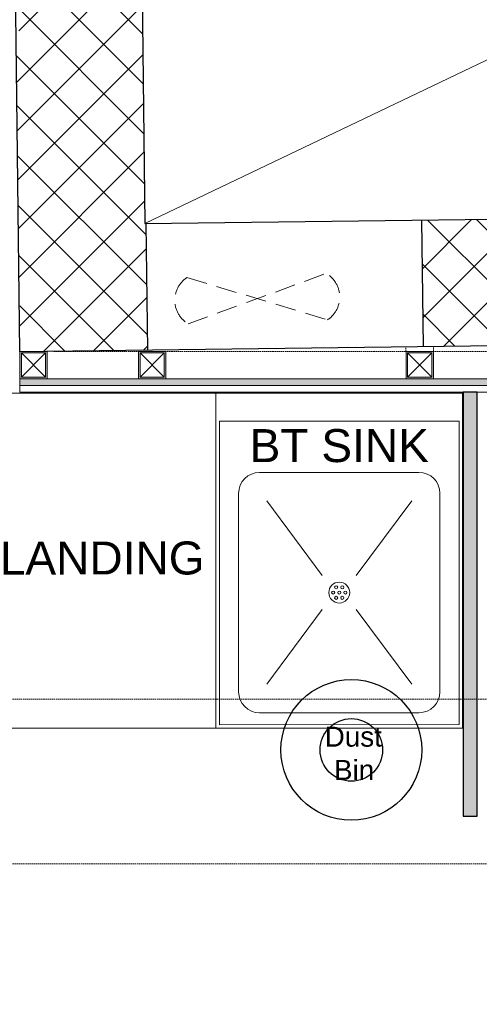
# Model space of a CAD drawing. Header units: millimetres. Extents: x 3501050 to 3719646, y 122984 to 158395.
# Tile 44 of 76: x 3516843 to 3517679, y 151546 to 153337. Entities that reach past the tile are written whole.
import ezdxf

# ---------------------------------------------------------------- set-up
doc = ezdxf.new("R2010")
doc.units = ezdxf.units.MM
doc.linetypes.add('HIDDEN', pattern=[0.375, 0.25, -0.125])
doc.layers.get('0').update_dxf_attribs({"color": 8})
for name, color, linetype, lineweight in [('01_EXISTING WALL', 1, 'Continuous', 15), ('02_EQUIPMENT', 124, 'Continuous', 0), ('02_EQUIPMENT-NON VEG', 1, 'Continuous', 0), ('02_EQUIPMENT-TEXT', 7, 'Continuous', 0), ('A-WALL', 12, 'Continuous', 30), ('A-Wall Hatch', 8, 'Continuous', 5), ('A-Wall Paneling', 1, 'Continuous', 9), ('AC DUCT', 8, 'Continuous', 0), ('CUTOUT', 8, 'Continuous', 20), ('D-Hatch', 85, 'Continuous', 9), ('KIOSK', 10, 'Continuous', 5), ('Ms Section', 6, 'Continuous', 5), ('tile finish', 32, 'Continuous', 9), ('WALL', 8, 'Continuous', 30)]:
    doc.layers.add(name, color=color, linetype=linetype, lineweight=lineweight)
doc.layers.add('02_BOH-PARTITION', color=139, linetype='Continuous')
doc.styles.add('PDF Arial', font='arial.ttf')
doc.styles.get("Standard").update_dxf_attribs({"font": 'arial.ttf'})

# ---------------------------------------------------------------- blocks, each defined once
blk = doc.blocks.new('dustbinnn')
at = {"layer": '02_EQUIPMENT', "color": 54, "lineweight": 25}
for radius in [6, 2.667]:
    blk.add_circle((84691.416, 31666.627, 0), radius, dxfattribs=at)
at = {"layer": '02_EQUIPMENT-TEXT', "insert": (84685.306, 31668.603, 0), "char_height": 1.69963, "width": 12.35212, "attachment_point": 1}
blk.add_mtext('\\pi3.8353;Dust\\P\\pi4.62888;Bin', dxfattribs=at)
blk = doc.blocks.new('BT SINK')
for p, q in [((-16.33, -0.004), (-34, 0)), ((-34, 0), (-34, -23.996)), ((-16.33, 0), (-16.33, -24)), ((-16.33, -24), (-16.33, -0.004)), ((-16.58, -2.004), (-33.75, -2)), ((-33.75, -2), (-33.75, -23.746)), ((-16.58, -23.75), (-16.58, -2.004)), ((-19.455, -5.679), (-30.875, -5.675)), ((-32.375, -7.175), (-32.375, -21.391)), ((-30.352, -7.72), (-26.383, -13.067)), ((-19.978, -7.72), (-23.947, -13.067)), ((-17.955, -21.395), (-17.955, -7.179)), ((-30.352, -20.85), (-26.383, -15.503)), ((-19.978, -20.85), (-23.947, -15.503)), ((-30.875, -22.891), (-19.455, -22.895)), ((-33.75, -23.746), (-16.58, -23.75))]:
    blk.add_line(p, q)
blk.add_lwpolyline([(-34, 0), (0, 0), (0, -24), (-34, -24)], close=True)
for centre, radius in [((-25.165, -14.285), 0.748), ((-25.384, -13.905), 0.111), ((-24.945, -13.905), 0.111), ((-25.604, -14.285), 0.111), ((-25.384, -14.665), 0.111), ((-25.165, -14.285), 0.111), ((-24.945, -14.665), 0.111), ((-24.726, -14.285), 0.111)]:
    blk.add_circle(centre, radius)
for centre, start, end in [((-30.875, -7.175), 90, 180), ((-19.455, -7.179), 0, 90), ((-30.875, -21.391), 180, 270), ((-19.455, -21.395), 270, 0)]:
    blk.add_arc(centre, 1.5, start, end)
blk = doc.blocks.new('A$Cdd9ef9fa')
at = {"layer": 'D-Hatch'}
h = blk.add_hatch(color=256, dxfattribs=at)
h.dxf.hatch_style = 1
h.paths.add_polyline_path([(3, 47), (47, 47), (47, 3), (3, 3)], flags=16)
h.paths.add_polyline_path([(0, 50), (50, 50), (50, 0), (0, 0)])
at = {"ltscale": 1000}
for p, q in [((3, 3), (47, 47)), ((47, 3), (3, 47))]:
    blk.add_line(p, q, dxfattribs=at)
for points in [[(0, 50), (50, 50), (50, 0), (0, 0)], [(3, 47), (47, 47), (47, 3), (3, 3)]]:
    blk.add_lwpolyline(points, close=True, dxfattribs=at)
blk = doc.blocks.new('A$Cca2f4f65')
at = {"color": 91, "linetype": 'HIDDEN', "ltscale": 10, "true_color": 0x6bff6b}
blk.add_lwpolyline([(-554.1, -2217.2), (-554.1, -1917.2), (10797, -1917.2), (10797, -2217.2)], close=True, dxfattribs=at)

msp = doc.modelspace()

# ---------------------------------------------------------------- hatches: boundary and pattern name
at = {"layer": '02_BOH-PARTITION', "linetype": 'ByBlock'}
h = msp.add_hatch(color=256, dxfattribs=at)
h.dxf.hatch_style = 1
h.paths.add_polyline_path([(3517675.7, 152660), (3517650.3, 152660), (3517650.3, 151888.2), (3517675.7, 151888.2)])
at = {"layer": 'A-Wall Hatch', "ltscale": 0.25}
h = msp.add_hatch(dxfattribs=at)
h.set_pattern_fill('ANSI37', color=256, scale=20)
h.set_pattern_definition([(45, (-57639.53, 1301.51), (-44.9012806, 44.9012806), []), (135, (-57639.53, 1301.51), (-44.9012806, -44.9012806), [])])
h.paths.add_polyline_path([(3518099.6, 154699.8), (3511903.9, 154610.3), (3511906.7, 154408.1), (3511906.8, 154408.1), (3516773.6, 154478.3), (3516773.6, 154479.1), (3516823.6, 154479.1), (3516823.6, 154445.3), (3516824.1, 154408.1), (3516824.6, 154408.1), (3516824.6, 154358.1), (3516824.8, 154358.1), (3516824.8, 154346.1), (3516824.9, 154336.9), (3517054.9, 154339.6), (3517053.2, 154480.1), (3518102.2, 154493.4)])
h.paths.add_polyline_path([(3517060.6, 153854.7), (3516830.6, 153852), (3516836.4, 153359), (3516841.5, 153359), (3516841.5, 153309), (3516837, 153309), (3516842.5, 152837.3), (3516843.4, 152837.3), (3516843.4, 152763.3), (3516843.7, 152733.4), (3517076, 152736.3), (3517073.1, 152966.3), (3517071, 152966.3)])
h.paths.add_polyline_path([(3519678.8, 152998.9), (3517574.4, 152972.6), (3517577.3, 152742.6), (3519683, 152769)])
h.paths.add_polyline_path([(3525298.5, 154803.7), (3518099.6, 154699.8), (3518102.2, 154493.4), (3520257.9, 154520.7), (3520263.1, 154101.3), (3520489.6, 154104.1), (3520489.6, 154383.3), (3520487.8, 154524.2), (3522772.5, 154551.3), (3522895.4, 154553.1), (3522907.4, 154553.3), (3522907.4, 154552.9), (3525303.4, 154581.3)])
h.paths.add_polyline_path([(3526389.7, 154566.6), (3526161.5, 154564.2), (3526166.1, 154172.9), (3526178.7, 154172.9), (3526178.7, 153472.9), (3526178, 153472.9), (3526224.5, 151099.3), (3526443.3, 151102.2)])
at = {"layer": 'A-Wall Paneling', "ltscale": 1000}
h = msp.add_hatch(dxfattribs=at)
h.set_pattern_fill('ANSI36', color=254, angle=135)
h.set_pattern_definition([(180, (97.4422, -153.436), (-5.55625, -3.175), [7.9375, -1.5875, 0, -1.5875])])
h.paths.add_polyline_path([(3516843.4, 152672), (3519574.8, 152672), (3519574.8, 152684), (3516843.4, 152684)])

# ---------------------------------------------------------------- linework, layer by layer
at = {"layer": '02_BOH-PARTITION', "linetype": 'ByBlock'}
msp.add_lwpolyline([(3517675.7, 152660), (3517650.3, 152660), (3517650.3, 151888.2), (3517675.7, 151888.2)], close=True, dxfattribs=at)
at = {"layer": 'A-WALL', "lineweight": 30}
for points in [[(3525303.4, 154581.3), (3520487.8, 154524.2), (3520509.7, 152779.3), (3516843.7, 152733.4), (3516823.2, 154479), (3511906.7, 154408.1), (3511903.9, 154610.3), (3525298.5, 154803.7)], [(3520276.8, 153006.4), (3520257.9, 154520.7), (3517053.2, 154480.1), (3517071, 152966.3)]]:
    msp.add_lwpolyline(points, close=True, dxfattribs=at)
at = {"layer": 'A-Wall Paneling', "ltscale": 1000}
msp.add_lwpolyline([(3516843.4, 152672), (3519574.8, 152672), (3519574.8, 152684), (3516843.4, 152684)], close=True, dxfattribs=at)
at = {"layer": 'AC DUCT', "linetype": 'HIDDEN', "ltscale": 150}
for p, q in [((3517147.6, 152868.4), (3517403.4, 152791.3)), ((3517150, 152783.9), (3517401, 152875.8))]:
    msp.add_line(p, q, dxfattribs=at)
for centre, start, end in [((3517175.5, 152826.9), 124.0045, 239.3375), ((3517375.5, 152832.8), 304.0045, 59.3375)]:
    msp.add_arc(centre, 50, start, end, dxfattribs=at)
at = {"layer": 'CUTOUT', "ltscale": 100}
msp.add_line((3517071.1, 152966.3), (3520258.2, 154493), dxfattribs=at)
at = {"layer": 'Ms Section', "linetype": 'HIDDEN', "ltscale": 10}
for p, q in [((3517546.1, 152734), (3517546, 152742.2)), ((3517596.1, 152734), (3517596.1, 152742.8)), ((3516905.4, 152734), (3519574.8, 152734))]:
    msp.add_line(p, q, dxfattribs=at)
at = {"layer": 'tile finish'}
msp.add_lwpolyline([(3519574.8, 152672), (3516843.4, 152672), (3516843.4, 152660), (3519574.8, 152660)], close=True, dxfattribs=at)
at = {"layer": 'WALL'}
for p, q in [((3517574.4, 152972.6), (3517577.3, 152742.6)), ((3517073.1, 152966.3), (3517076, 152736.3))]:
    msp.add_line(p, q, dxfattribs=at)

# ---------------------------------------------------------------- block references
at = {"layer": '01_EXISTING WALL', "xscale": 21.336, "yscale": 21.336, "zscale": 21.336}
msp.add_blockref('dustbinnn', (1710470.6, -523630.2, 0), dxfattribs=at)
at = {"layer": '02_EQUIPMENT-NON VEG', "xscale": -25.4, "yscale": 25.4, "zscale": 25.4}
msp.add_blockref('BT SINK', (3516785.5, 152658), dxfattribs=at)
at = {"layer": 'KIOSK'}
msp.add_blockref('A$Cca2f4f65', (3511935.4, 154018.6), dxfattribs=at)
at = {"layer": 'Ms Section', "xscale": -1, "rotation": 180.0000129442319}
for p in [(3516843.4, 152734), (3517059.4, 152734), (3517546.1, 152734)]:
    msp.add_blockref('A$Cdd9ef9fa', p, dxfattribs=at)

# ---------------------------------------------------------------- texts
at = {"layer": '02_EQUIPMENT-TEXT', "char_height": 60, "style": 'PDF Arial'}
for s, insert, width, attachment_point, rotation in [('\\pi-106.86917,l180,t253.13083;RACK\\P\\pi-177.94011,t182.05989;3\'-0"x1\'-6"', (3512623.7, 152835.8), 372.387, 1, 0.0135), ('BT SINK', (3517261.7, 152592.5), 657.776, 1, 0.0135), ('LANDING', (3516807.1, 152388), 657.776, 1, 0.0135), ('\\pi-187.80252,l180,t172.19748;DUST\\P\\pi-141.14495,t218.85505;BIN', (3516426.3, 152194.1), 204.422, 1, 0.0135), ('\\pi-117.10109,l180,t242.89891;3 BOWL SINK', (3511771.5, 151342.6), 657.776, 7, 359.9884)]:
    msp.add_mtext(s, dxfattribs=dict(at, insert=insert, width=width, attachment_point=attachment_point, rotation=rotation))

doc.saveas('drawing.dxf')
